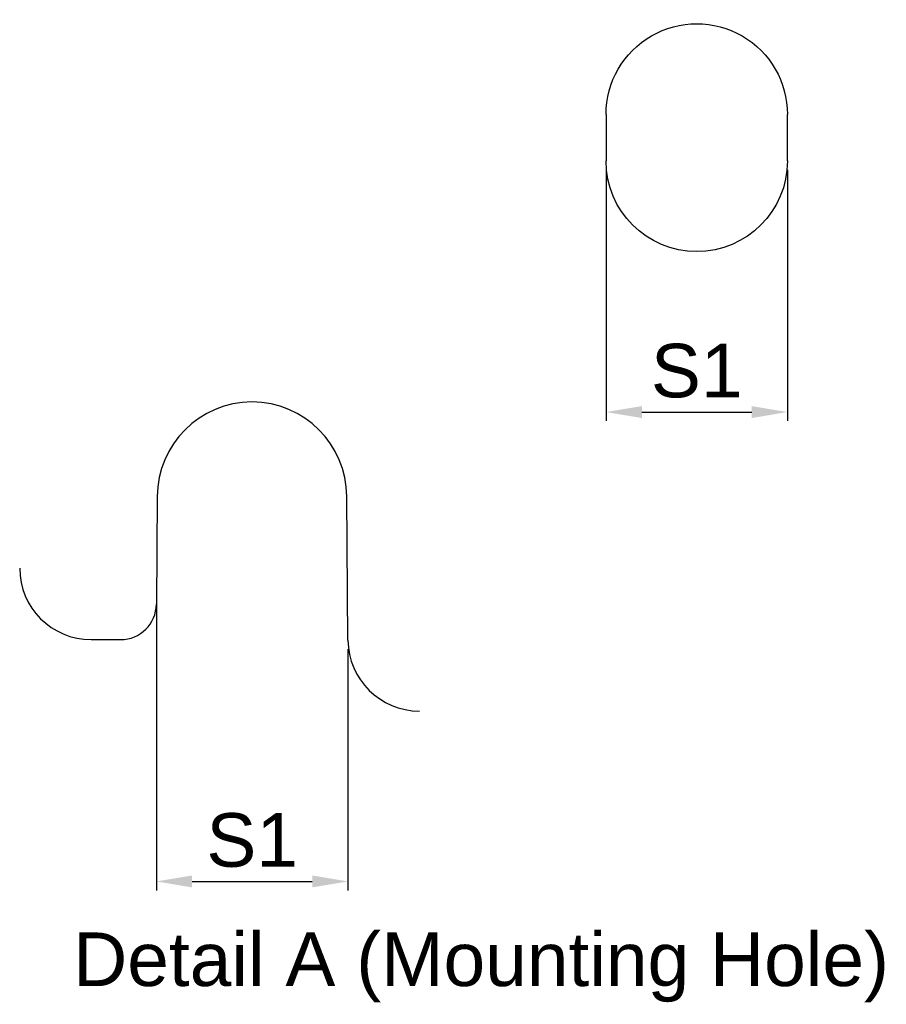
# Model space of a CAD drawing. Header units: millimetres. Extents: x 88 to 1193, y 471 to 1243.
# Tile 37 of 48: x 380 to 477, y 829 to 939. Entities that reach past the tile are written whole.
import ezdxf

# ---------------------------------------------------------------- set-up
doc = ezdxf.new("R2010")
doc.units = ezdxf.units.MM
doc.header["$LTSCALE"] = 20
doc.header["$PDMODE"] = 3
doc.header["$PDSIZE"] = 0.3
doc.layers.get('0').update_dxf_attribs({"linetype": 'CONTINUOUS'})
doc.layers.get('Defpoints').update_dxf_attribs({"linetype": 'CONTINUOUS'})
doc.layers.add('DIM', color=6, linetype='CONTINUOUS')
doc.layers.add('M300-A-HSK-ADXF_CONTINUOUS_LINE', color=7, linetype='CONTINUOUS')
doc.styles.get("Standard").update_dxf_attribs({"font": 'arial.ttf'})
doc.dimstyles.get("Standard").update_dxf_attribs({"dimtxt": 6, "dimasz": 4, "dimexe": 1, "dimexo": 1, "dimgap": 0.09, "dimtad": 1, "dimdec": 1, "dimzin": 0, "dimdsep": 46, "dimtxsty": 'Standard', "dimblk": '_FILLED', "dimcen": 0.09, "dimclrd": 256, "dimclre": 256, "dimadec": 0, "dimazin": 0, "dimtp": 0.1, "dimtm": 0.1, "dimtfac": 1, "dimtdec": 1, "dimtmove": 0, "dimatfit": 3, "dimldrblk": '_FILLED', "dimfxl": 1, "dimtolj": 1, "dimtzin": 0, "dimlwe": -1, "dimarcsym": 0})

# ---------------------------------------------------------------- blocks, each defined once
blk = doc.blocks.new('_FILLED')
at = {"color": 0, "linetype": 'ByBlock'}
blk.add_solid([(0, 0), (-1, 0.167), (-1, -0.167)], dxfattribs=at)
blk = doc.blocks.new('*D1')
at = {"layer": 'Defpoints', "color": 0, "transparency": 16777216}
for p in [(395.39, 874.35), (416.83, 869.31), (416.83, 842.31)]:
    blk.add_point(p, dxfattribs=at)
at = {"layer": 'DIM', "color": 7, "transparency": 16777216}
for p, q in [((395.39, 873.35), (395.39, 841.31)), ((416.83, 868.31), (416.83, 841.31))]:
    blk.add_line(p, q, dxfattribs=at)
at = {"layer": 'DIM', "color": 7, "lineweight": -2, "transparency": 16777216}
blk.add_line((399.39, 842.31), (412.83, 842.31), dxfattribs=at)
at = {"layer": 'DIM', "color": 7, "lineweight": -2, "transparency": 16777216, "xscale": 4, "yscale": 4, "zscale": 4, "rotation": 180}
blk.add_blockref('_FILLED', (395.39, 842.31), dxfattribs=at)
at = {"layer": 'DIM', "color": 7, "lineweight": -2, "transparency": 16777216, "xscale": 4, "yscale": 4, "zscale": 4}
blk.add_blockref('_FILLED', (416.83, 842.31), dxfattribs=at)
at = {"layer": 'DIM', "color": 0, "transparency": 16777216, "insert": (406.11, 846.91), "char_height": 6, "attachment_point": 5}
blk.add_mtext('\\A1;S1', dxfattribs=at)
blk = doc.blocks.new('*D2')
at = {"layer": 'Defpoints', "color": 0, "transparency": 16777216}
for p in [(445.72, 922.97), (466.01, 922.97), (466.01, 894.85)]:
    blk.add_point(p, dxfattribs=at)
at = {"layer": 'DIM', "color": 7, "transparency": 16777216}
for p, q in [((445.72, 921.97), (445.72, 893.85)), ((466.01, 921.97), (466.01, 893.85))]:
    blk.add_line(p, q, dxfattribs=at)
at = {"layer": 'DIM', "color": 7, "lineweight": -2, "transparency": 16777216}
blk.add_line((449.72, 894.85), (462.01, 894.85), dxfattribs=at)
at = {"layer": 'DIM', "color": 7, "lineweight": -2, "transparency": 16777216, "xscale": 4, "yscale": 4, "zscale": 4, "rotation": 180}
blk.add_blockref('_FILLED', (445.72, 894.85), dxfattribs=at)
at = {"layer": 'DIM', "color": 7, "lineweight": -2, "transparency": 16777216, "xscale": 4, "yscale": 4, "zscale": 4}
blk.add_blockref('_FILLED', (466.01, 894.85), dxfattribs=at)
at = {"layer": 'DIM', "color": 0, "transparency": 16777216, "insert": (455.86, 899.45), "char_height": 6, "attachment_point": 5}
blk.add_mtext('\\A1;S1', dxfattribs=at)

msp = doc.modelspace()

# ---------------------------------------------------------------- linework, layer by layer
at = {"layer": 'M300-A-HSK-ADXF_CONTINUOUS_LINE', "color": 7, "linetype": 'Continuous'}
for p, q in [((445.71, 928.17), (445.72, 922.97)), ((466.01, 922.97), (466.01, 928.17)), ((395.49, 885.38), (395.39, 873.35)), ((416.83, 869.31), (416.69, 885.38)), ((388.09, 869.38), (391.39, 869.38))]:
    msp.add_line(p, q, dxfattribs=at)
for centre, radius, start, end in [((406.09, 885.38), 10.6, 0, 180), ((388.09, 877.38), 8, 180, 270), ((391.39, 873.38), 4, 270, 359.5), ((424.83, 869.38), 8, 180.5, 270)]:
    msp.add_arc(centre, radius, start, end, dxfattribs=at)
at = {"layer": 'M300-A-HSK-ADXF_CONTINUOUS_LINE', "color": 7, "linetype": 'Continuous', "extrusion": (0, 0, -1)}
for centre, start_param, end_param in [((455.86, 928.17), -1.570949, 1.570949), ((455.86, 922.97), -4.712237, -1.570949)]:
    msp.add_ellipse(centre, major_axis=(0, 10.15), ratio=1, start_param=start_param, end_param=end_param, dxfattribs=at)

# ---------------------------------------------------------------- texts
at = {"layer": 'DIM', "color": 7, "insert": (381.42, 836.6), "char_height": 6, "width": 100.4476, "attachment_point": 1}
msp.add_mtext('  Detail A (Mounting Hole)', dxfattribs=at)

# ---------------------------------------------------------------- dimensions: what is measured, and where the dimension line sits
at = {"layer": 'DIM', "color": 7}
for base, p1, p2, picture, middle in [((466.01, 894.85), (445.72, 922.97), (466.01, 922.97), '*D2', (455.86, 899.45)), ((416.83, 842.31), (395.39, 874.35), (416.83, 869.31), '*D1', (406.11, 846.91))]:
    dim = msp.add_linear_dim(base=base, p1=p1, p2=p2, text='S1', dimstyle='Standard', override={"dimgap": 1.5, "dimclrd": 7, "dimclre": 7, "dimarcsym": 1}, dxfattribs=at)
    dim.commit()
    dim.dimension.update_dxf_attribs({"geometry": picture, "text_midpoint": middle})

doc.saveas('drawing.dxf')
